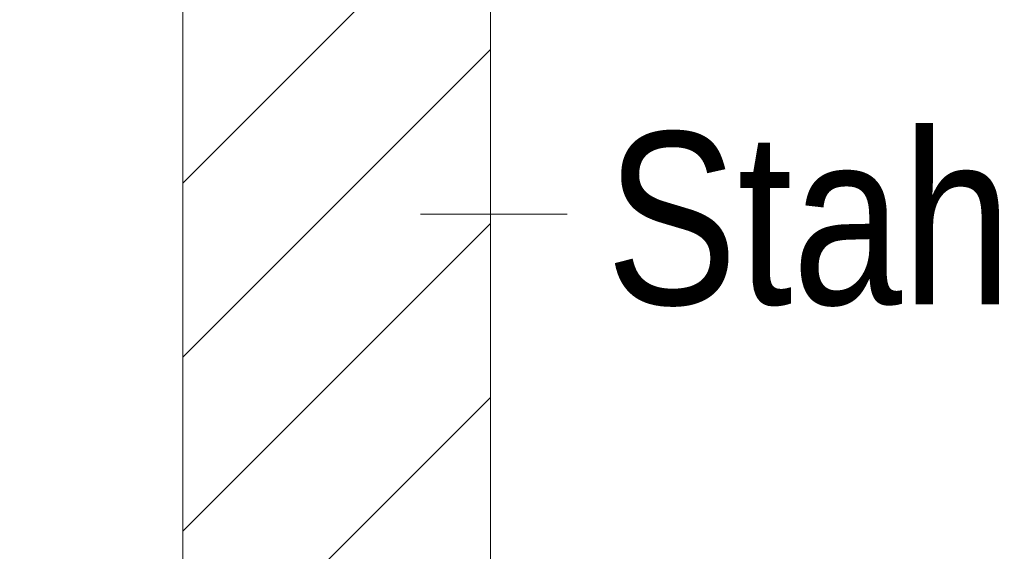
# Model space of a CAD drawing. Extents: x -620 to 3480, y 62 to 1107.
# Tile 155 of 256: x 207.72 to 215.72, y 731.34 to 735.66. Entities that reach past the tile are written whole.
import ezdxf
from ezdxf.lldxf.tags import DXFTag

# ---------------------------------------------------------------- set-up
doc = ezdxf.new("R2010")
doc.units = 0
doc.layers.get('0').update_dxf_attribs({"lineweight": 35})
doc.layers.add('E_Detail_Beschriftung', color=7, linetype='Continuous', lineweight=13, true_color=0x009900)
doc.layers.add('E_Detail_Wandschraffur', color=7, linetype='Continuous', lineweight=5, true_color=0xc0c0c0)
doc.layers.add('E_Detail_Linie_Text_Bem', color=7, linetype='Continuous', lineweight=13)
doc.styles.get("Standard").update_dxf_attribs({"font": 'ARIALN.TTF'})
tags = doc.linetypes.add('fein_strichliert', pattern=[4, 1, -2, 1]).pattern_tags.tags
tags[8:9] = [DXFTag(74, 4), DXFTag(75, 0), DXFTag(340, '0'), DXFTag(46, 0.0), DXFTag(50, 0.0), DXFTag(44, 0.0), DXFTag(45, 0.0)]
tags[6:7] = [DXFTag(74, 4), DXFTag(75, 0), DXFTag(340, '0'), DXFTag(46, 0.0), DXFTag(50, 0.0), DXFTag(44, 0.0), DXFTag(45, 0.0)]
tags[4:5] = [DXFTag(74, 4), DXFTag(75, 0), DXFTag(340, '0'), DXFTag(46, 0.0), DXFTag(50, 0.0), DXFTag(44, 0.0), DXFTag(45, 0.0)]

# ---------------------------------------------------------------- blocks, each defined once
blk = doc.blocks.new('Referenz-A06G9GVP8I')
at = {"layer": 'E_Detail_Linie_Text_Bem', "linetype": 'Continuous', "ltscale": 0.13}
for p, q in [((209.0468, 737.5663), (209.0468, 697.5663)), ((211.5468, 725.7663), (211.5468, 737.5663))]:
    blk.add_line(p, q, dxfattribs=at)
at = {"layer": 'E_Detail_Linie_Text_Bem', "color": 0, "linetype": 'Continuous', "ltscale": 0.13}
blk.add_line((212.1706, 734.0785), (210.9789, 734.0785), dxfattribs=at)
at = {"layer": 'E_Detail_Wandschraffur', "linetype": 'ByBlock', "ltscale": 0.13}
for p, q in [((209.0468, 734.3328), (211.5468, 736.8328)), ((209.0468, 731.5044), (211.5468, 734.0044))]:
    blk.add_line(p, q, dxfattribs=at)
at = {"layer": 'E_Detail_Wandschraffur', "linetype": 'fein_strichliert', "ltscale": 0.13}
for p, q in [((209.0468, 732.9186), (211.5468, 735.4186)), ((209.0468, 730.0902), (211.5468, 732.5902))]:
    blk.add_line(p, q, dxfattribs=at)
at = {"layer": 'E_Detail_Beschriftung', "linetype": 'Continuous', "ltscale": 0.13, "char_height": 1.4, "attachment_point": 1}
for s, insert in [('{\\fArial Narrow;Endtüllen}', (200.9983, 736.6143)), ('{\\fArial Narrow;Stahlbeton}', (212.485, 734.746))]:
    blk.add_mtext(s, dxfattribs=dict(at, insert=insert))

msp = doc.modelspace()

# ---------------------------------------------------------------- block references
at = {"color": 8, "lineweight": 25, "ltscale": 0.25, "true_color": 0x808080}
msp.add_blockref('Referenz-A06G9GVP8I', (0, 0), dxfattribs=at)

doc.saveas('drawing.dxf')
